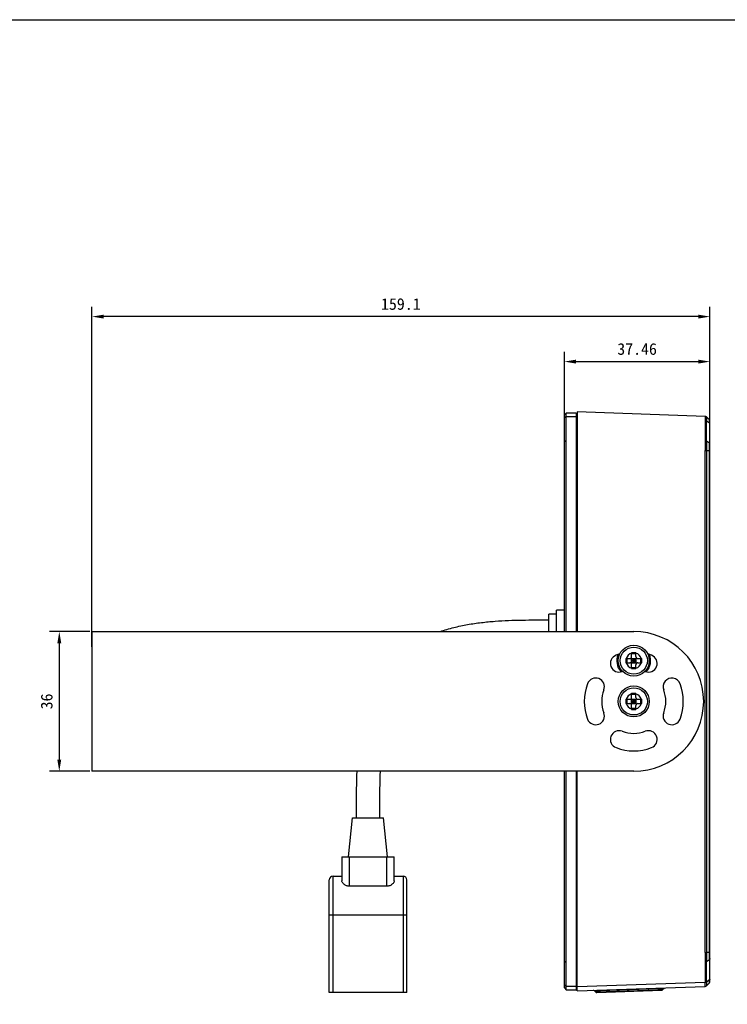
# Model space of a CAD drawing. Header units: millimetres. Extents: x 283 to 848, y 45 to 430.
# Tile 6 of 7: x 484 to 666, y 177 to 430. Entities that reach past the tile are written whole.
import ezdxf

# ---------------------------------------------------------------- set-up
doc = ezdxf.new("R2010")
doc.units = ezdxf.units.MM
doc.header["$LTSCALE"] = 32.67
doc.header["$PDMODE"] = 3
doc.header["$PDSIZE"] = 8
doc.layers.get('0').update_dxf_attribs({"linetype": 'CONTINUOUS'})
doc.layers.get('Defpoints').update_dxf_attribs({"linetype": 'CONTINUOUS'})
doc.layers.add('20_ALL_FEATURES', color=7, linetype='CONTINUOUS')
doc.layers.add('51__DRAFT_DIMS', color=7, linetype='CONTINUOUS')
doc.styles.get("Standard").update_dxf_attribs({"font": 'simfang.ttf'})
doc.dimstyles.new('DIMSTYLE_1', dxfattribs={"dimtxt": 3, "dimasz": 3, "dimexe": 2.5, "dimexo": 0.5, "dimgap": 0.75, "dimtad": 1, "dimdsep": 46, "dimtxsty": 'STANDARD', "dimblk": '_FILLED', "dimblk1": '_FILLED', "dimblk2": '_FILLED', "dimcen": 0.09, "dimclrt": 3, "dimazin": 2, "dimtp": 0.5, "dimtm": 0.5, "dimtfac": 1, "dimtofl": 0, "dimtmove": 0, "dimatfit": 3, "dimldrblk": '_FILLED', "dimfxl": 1, "dimtolj": 1, "dimarcsym": 0})
doc.dimstyles.new('DIMSTYLE_2', dxfattribs={"dimtxt": 3, "dimasz": 3, "dimexe": 2.5, "dimexo": 0.5, "dimgap": 0.75, "dimtad": 1, "dimdsep": 46, "dimtxsty": 'STANDARD', "dimblk": '_FILLED', "dimblk1": '_FILLED', "dimblk2": '_FILLED', "dimcen": 0.09, "dimclrt": 3, "dimazin": 2, "dimtp": 0.3, "dimtm": 0.3, "dimtfac": 1, "dimtofl": 0, "dimtmove": 0, "dimatfit": 3, "dimldrblk": '_FILLED', "dimfxl": 1, "dimtolj": 1, "dimarcsym": 0})

# ---------------------------------------------------------------- blocks, each defined once
blk = doc.blocks.new('_FILLED')
at = {"color": 0, "linetype": 'ByBlock'}
blk.add_solid([(0, 0), (-1, 0.167), (-1, -0.167)], dxfattribs=at)
blk = doc.blocks.new('*D67')
at = {"layer": '51__DRAFT_DIMS', "color": 0, "lineweight": -2}
for p, q in [((502, 272.75), (491.61, 272.75)), ((494.11, 269.75), (494.11, 239.75)), ((502, 236.75), (491.61, 236.75))]:
    blk.add_line(p, q, dxfattribs=at)
at = {"layer": 'Defpoints', "color": 0}
for p in [(502.5, 272.75), (494.11, 236.75), (502.5, 236.75)]:
    blk.add_point(p, dxfattribs=at)
at = {"layer": '51__DRAFT_DIMS', "color": 0, "linetype": 'ByBlock', "lineweight": -2, "xscale": 3, "yscale": 3, "zscale": 3}
for p, rotation in [((494.11, 272.75), 90), ((494.11, 236.75), 270)]:
    blk.add_blockref('_FILLED', p, dxfattribs=dict(at, rotation=rotation))
at = {"layer": '51__DRAFT_DIMS', "color": 251, "insert": (489.36, 254.74), "char_height": 3, "attachment_point": 2, "rotation": 90, "line_spacing_factor": 0.9}
blk.add_mtext('\\A1;36', dxfattribs=at)
blk = doc.blocks.new('*D68')
at = {"layer": '51__DRAFT_DIMS', "color": 0, "lineweight": -2}
for p, q in [((502.5, 268.8), (502.5, 356.4)), ((661.6, 326.78), (661.6, 356.4)), ((658.6, 353.9), (505.5, 353.9))]:
    blk.add_line(p, q, dxfattribs=at)
at = {"layer": 'Defpoints', "color": 0}
for p in [(502.5, 353.9), (661.6, 326.28), (502.5, 268.3)]:
    blk.add_point(p, dxfattribs=at)
at = {"layer": '51__DRAFT_DIMS', "color": 0, "linetype": 'ByBlock', "lineweight": -2, "xscale": 3, "yscale": 3, "zscale": 3, "rotation": 180}
blk.add_blockref('_FILLED', (502.5, 353.9), dxfattribs=at)
at = {"layer": '51__DRAFT_DIMS', "color": 0, "linetype": 'ByBlock', "lineweight": -2, "xscale": 3, "yscale": 3, "zscale": 3}
blk.add_blockref('_FILLED', (661.6, 353.9), dxfattribs=at)
at = {"layer": '51__DRAFT_DIMS', "color": 251, "insert": (582.03, 358.65), "char_height": 3, "attachment_point": 2, "line_spacing_factor": 0.9}
blk.add_mtext('\\A1;159.1', dxfattribs=at)
blk = doc.blocks.new('*D69')
at = {"layer": '51__DRAFT_DIMS', "color": 0, "lineweight": -2}
for p, q in [((624.14, 328.32), (624.14, 344.81)), ((661.6, 326.78), (661.6, 344.81)), ((627.14, 342.31), (658.6, 342.31))]:
    blk.add_line(p, q, dxfattribs=at)
at = {"layer": 'Defpoints', "color": 0}
for p in [(661.6, 342.31), (624.14, 327.82), (661.6, 326.28)]:
    blk.add_point(p, dxfattribs=at)
at = {"layer": '51__DRAFT_DIMS', "color": 0, "linetype": 'ByBlock', "lineweight": -2, "xscale": 3, "yscale": 3, "zscale": 3, "rotation": 180}
blk.add_blockref('_FILLED', (624.14, 342.31), dxfattribs=at)
at = {"layer": '51__DRAFT_DIMS', "color": 0, "linetype": 'ByBlock', "lineweight": -2, "xscale": 3, "yscale": 3, "zscale": 3}
blk.add_blockref('_FILLED', (661.6, 342.31), dxfattribs=at)
at = {"layer": '51__DRAFT_DIMS', "color": 251, "insert": (642.85, 347.06), "char_height": 3, "attachment_point": 2, "line_spacing_factor": 0.9}
blk.add_mtext('\\A1;37.46', dxfattribs=at)

msp = doc.modelspace()

# ---------------------------------------------------------------- linework, layer by layer
msp.add_lwpolyline([(283.203, 430.407), (848.22, 430.407), (848.22, 45.306), (283.203, 45.306)], close=True)
at = {"layer": '20_ALL_FEATURES'}
for p, q in [((624.636, 329.052), (624.136, 328.552)), ((624.136, 272.752), (624.136, 328.552)), ((624.636, 328.173), (624.136, 327.82)), ((624.636, 272.752), (624.636, 329.052)), ((627.136, 329.052), (624.636, 329.052)), ((624.636, 328.173), (627.136, 328.173)), ((627.136, 329.052), (627.136, 272.752)), ((627.136, 328.841), (627.436, 328.852)), ((627.436, 327.974), (627.136, 327.966)), ((627.436, 329.341), (627.436, 272.752)), ((660.395, 328.19), (627.436, 329.341)), ((661.456, 327.294), (660.737, 328.038)), ((661.457, 327.136), (661.456, 327.294)), ((660.395, 327.166), (660.395, 321.895)), ((660.737, 321.79), (660.737, 327.056)), ((660.737, 327.056), (661.456, 326.53)), ((661.457, 327.049), (661.456, 327.205)), ((661.456, 326.53), (661.457, 327.136)), ((661.456, 326.822), (661.457, 327.049)), ((661.456, 326.53), (661.456, 326.822)), ((661.456, 326.53), (661.456, 321.263)), ((661.596, 182.557), (661.596, 326.946)), ((624.136, 321.753), (624.636, 322.106)), ((627.436, 322.023), (627.136, 322.015)), ((627.436, 319.903), (627.136, 319.903)), ((661.456, 321.263), (660.737, 321.79)), ((661.456, 321.095), (661.456, 321.263)), ((661.457, 320.521), (661.456, 321.095)), ((661.456, 319.872), (661.457, 320.521)), ((661.456, 319.419), (661.456, 319.872)), ((660.395, 319.422), (660.737, 319.419)), ((660.395, 190.082), (660.395, 319.422)), ((660.737, 319.419), (661.456, 319.419)), ((660.737, 319.419), (660.737, 190.085)), ((661.596, 319.419), (661.456, 319.419)), ((661.456, 190.085), (661.456, 319.419)), ((622.136, 277.252), (620.136, 277.252)), ((620.136, 272.752), (620.136, 277.252)), ((624.136, 278.252), (622.136, 278.252)), ((622.136, 272.752), (622.136, 278.252)), ((502.496, 272.752), (502.496, 236.752)), ((502.496, 272.752), (641.996, 272.752)), ((641.446, 266.302), (641.446, 267.301)), ((642.546, 267.024), (641.446, 267.024)), ((642.546, 266.302), (642.546, 267.301)), ((639.947, 265.802), (640.946, 265.802)), ((639.947, 264.702), (640.946, 264.702)), ((640.224, 265.802), (640.224, 264.702)), ((641.3, 264.555), (642.693, 265.948)), ((641.3, 265.948), (642.693, 264.555)), ((641.446, 265.802), (642.546, 265.802)), ((641.446, 264.702), (641.446, 265.802)), ((641.446, 265.252), (642.546, 265.252)), ((641.446, 264.702), (642.546, 264.702)), ((641.446, 263.203), (641.446, 264.202)), ((641.996, 265.802), (641.996, 264.702)), ((642.546, 265.802), (642.546, 264.702)), ((642.546, 263.203), (642.546, 264.202)), ((643.046, 265.802), (644.045, 265.802)), ((643.046, 264.702), (644.045, 264.702)), ((643.768, 265.802), (643.768, 264.702)), ((641.446, 263.48), (642.546, 263.48)), ((641.446, 255.802), (641.446, 256.801)), ((642.546, 256.524), (641.446, 256.524)), ((642.546, 255.802), (642.546, 256.801)), ((639.947, 255.302), (640.946, 255.302)), ((639.947, 254.202), (640.946, 254.202)), ((640.224, 255.302), (640.224, 254.202)), ((641.3, 254.055), (642.693, 255.448)), ((641.3, 255.448), (642.693, 254.055)), ((641.446, 255.302), (642.546, 255.302)), ((641.446, 254.202), (641.446, 255.302)), ((641.446, 254.752), (642.546, 254.752)), ((641.446, 254.202), (642.546, 254.202)), ((641.446, 252.703), (641.446, 253.702)), ((641.996, 255.302), (641.996, 254.202)), ((642.546, 255.302), (642.546, 254.202)), ((642.546, 252.703), (642.546, 253.702)), ((643.046, 255.302), (644.045, 255.302)), ((643.046, 254.202), (644.045, 254.202)), ((643.768, 255.302), (643.768, 254.202)), ((641.446, 252.98), (642.546, 252.98)), ((641.996, 236.752), (502.496, 236.752)), ((624.136, 180.952), (624.136, 236.752)), ((624.636, 180.452), (624.636, 236.752)), ((627.136, 236.752), (627.136, 180.452)), ((627.436, 180.162), (627.436, 236.752)), ((568.596, 214.738), (569.596, 224.738)), ((569.597, 224.738), (577.596, 224.738)), ((578.596, 214.738), (577.596, 224.738)), ((566.846, 214.738), (580.346, 214.738)), ((566.846, 214.738), (566.846, 208.537)), ((568.846, 207.116), (568.846, 214.738)), ((578.346, 214.738), (578.346, 207.116)), ((580.346, 208.537), (580.346, 214.738)), ((563.596, 179.738), (563.596, 208.738)), ((564.596, 209.738), (566.846, 209.738)), ((564.596, 179.738), (564.596, 209.738)), ((580.346, 209.738), (582.596, 209.738)), ((582.596, 209.738), (582.596, 179.738)), ((583.596, 179.738), (583.596, 208.738)), ((578.346, 207.116), (568.846, 207.116)), ((563.596, 199.738), (583.596, 199.738)), ((624.636, 187.397), (624.136, 187.751)), ((627.136, 189.601), (627.436, 189.601)), ((661.456, 190.085), (660.737, 190.085)), ((660.737, 187.714), (661.456, 188.24)), ((661.596, 190.085), (661.456, 190.085)), ((661.456, 189.632), (661.456, 190.085)), ((661.457, 188.982), (661.456, 189.632)), ((661.456, 188.589), (661.457, 188.982)), ((661.456, 188.24), (661.456, 188.589)), ((661.456, 188.24), (661.456, 182.974)), ((627.436, 187.481), (627.136, 187.488)), ((660.395, 187.608), (660.395, 182.338)), ((660.737, 182.448), (660.737, 187.714)), ((661.456, 182.974), (660.737, 182.448)), ((661.456, 182.559), (661.456, 182.974)), ((661.456, 182.21), (661.456, 182.82)), ((624.136, 181.684), (624.636, 181.33)), ((624.136, 180.952), (624.636, 180.452)), ((627.136, 181.33), (624.636, 181.33)), ((624.636, 180.452), (627.136, 180.452)), ((627.436, 181.53), (627.136, 181.537)), ((627.436, 180.652), (627.136, 180.662)), ((660.395, 182.338), (627.436, 181.187)), ((627.436, 180.162), (660.395, 181.313)), ((631.877, 180.171), (633.172, 180.216)), ((632.256, 179.818), (631.877, 180.171)), ((648.342, 180.38), (632.256, 179.818)), ((632.471, 179.738), (649.22, 180.323)), ((633.172, 180.216), (633.33, 180.222)), ((633.346, 179.768), (633.325, 180.368)), ((633.33, 180.222), (648.329, 180.745)), ((648.345, 180.292), (648.324, 180.892)), ((648.329, 180.745), (648.482, 180.751)), ((648.489, 180.385), (648.342, 180.38)), ((648.482, 180.751), (648.631, 180.756)), ((648.632, 180.39), (648.489, 180.385)), ((648.631, 180.756), (648.776, 180.761)), ((648.769, 180.395), (648.632, 180.39)), ((649.429, 180.418), (648.769, 180.395)), ((648.776, 180.761), (648.914, 180.766)), ((648.914, 180.766), (649.781, 180.796)), ((649.781, 180.796), (649.429, 180.418)), ((660.737, 181.466), (661.456, 182.21)), ((583.596, 179.738), (563.596, 179.738))]:
    msp.add_line(p, q, dxfattribs=at)
for points in [[(661.456, 327.205), (661.456, 327.254), (661.456, 327.284), (661.456, 327.294)], [(661.456, 182.21), (661.456, 182.22), (661.456, 182.25), (661.456, 182.299), (661.457, 182.367), (661.456, 182.559)]]:
    msp.add_lwpolyline(points, dxfattribs=at)
for centre, radius in [((641.996, 265.252), 4), ((641.996, 265.252), 3.5), ((641.996, 254.752), 4), ((641.996, 254.752), 3.5)]:
    msp.add_circle(centre, radius, dxfattribs=at)
for centre, radius, start, end in [((660.378, 327.691), 0.5, 43.99978, 87.99948), ((661.096, 326.946), 0.5, 359.99998, 43.99997), ((641.996, 254.752), 18, 270, 90), ((638.234, 264.554), 2.25, 111, 291), ((641.996, 254.752), 12.75, 106.44956, 111), ((641.978, 265.252), 4.352, 159.8908, 219.60885), ((641.987, 265.248), 4.362, 158.73826, 159.8846), ((641.996, 265.252), 2, 105.96201, 164.03799), ((641.919, 117.382), 149.919, 89.97045, 90.18065), ((642.074, 117.382), 149.919, 89.81935, 90.02955), ((641.996, 265.252), 2, 15.96201, 74.03799), ((645.759, 264.554), 2.25, 249, 69), ((641.996, 254.752), 12.75, 69, 73.54986), ((641.996, 265.252), 2, 195.96201, 254.03799), ((640.946, 266.302), 0.5, 270, 0), ((640.946, 264.202), 0.5, 0, 90), ((643.046, 266.302), 0.5, 180, 270), ((641.996, 265.252), 2, 285.96201, 344.03799), ((643.046, 264.202), 0.5, 90, 180), ((641.976, 265.251), 4.35, 219.60815, 221.6373), ((641.996, 254.752), 8.25, 110.45034, 111), ((641.919, 413.121), 149.919, 269.81935, 270.02955), ((642.074, 413.121), 149.919, 269.97045, 270.18065), ((641.996, 254.752), 8.25, 69, 69.54932), ((641.974, 265.251), 4.35, 318.49594, 319.9977), ((641.996, 254.752), 12.75, 159, 201), ((632.194, 258.515), 2.25, 339, 159), ((651.799, 258.515), 2.25, 21, 201), ((641.996, 254.752), 12.75, 339, 21), ((641.996, 254.752), 8.25, 159, 201), ((641.996, 254.752), 2, 105.96201, 164.03799), ((641.919, 106.882), 149.919, 89.97045, 90.18065), ((642.074, 106.882), 149.919, 89.81935, 90.02955), ((641.996, 254.752), 2, 15.96201, 74.03799), ((641.996, 254.752), 8.25, 339, 21), ((641.996, 254.752), 2, 195.96201, 254.03799), ((640.946, 255.802), 0.5, 270, 0), ((640.946, 253.702), 0.5, 0, 90), ((643.046, 255.802), 0.5, 180, 270), ((641.996, 254.752), 2, 285.96201, 344.03799), ((643.046, 253.702), 0.5, 90, 180), ((632.194, 250.989), 2.25, 201, 21), ((641.919, 402.621), 149.919, 269.81935, 270.02955), ((642.074, 402.621), 149.919, 269.97045, 270.18065), ((651.799, 250.989), 2.25, 159, 339), ((638.234, 244.949), 2.25, 69, 249), ((641.996, 254.752), 8.25, 249, 291), ((645.759, 244.949), 2.25, 291, 111), ((641.996, 254.752), 12.75, 249, 291), ((564.596, 208.738), 1, 90, 180), ((582.596, 208.738), 1, 0, 90), ((631.536, 179.805), 0.5, 47, 92), ((649.209, 180.622), 0.3, 272, 317), ((660.378, 181.813), 0.5, 272.00052, 316.00022), ((661.096, 182.557), 0.5, 315.99995, 0.00032), ((632.46, 180.038), 0.3, 227, 272)]:
    msp.add_arc(centre, radius, start, end, dxfattribs=at)
for points, knots in [([(660.395, 328.19), (660.397, 328.19), (660.395, 328.181), (660.398, 328.172), (660.397, 328.149), (660.398, 328.121), (660.398, 328.083), (660.399, 328.016), (660.399, 327.914), (660.398, 327.767), (660.398, 327.591), (660.397, 327.388), (660.396, 327.243), (660.395, 327.166)], [0, 0, 0, 0, 0.0042238, 0.0166184, 0.0371667, 0.0658165, 0.1025118, 0.1471915, 0.2600368, 0.403262, 0.5756807, 0.7753847, 1, 1, 1, 1]), ([(660.737, 328.038), (660.739, 328.038), (660.737, 328.029), (660.739, 328.02), (660.738, 327.998), (660.739, 327.971), (660.739, 327.935), (660.74, 327.871), (660.74, 327.773), (660.74, 327.633), (660.739, 327.464), (660.738, 327.269), (660.738, 327.13), (660.737, 327.056)], [0, 0, 0, 0, 0.004185, 0.0166057, 0.0372023, 0.0658944, 0.1025998, 0.1472354, 0.2599638, 0.4032345, 0.5754888, 0.7749898, 1, 1, 1, 1]), ([(660.395, 327.166), (660.427, 327.165), (660.547, 327.153), (660.666, 327.109), (660.737, 327.056)], [0, 0, 0, 0, 0.2634911, 1, 1, 1, 1]), ([(661.596, 326.284), (661.596, 326.33), (661.568, 326.428), (661.497, 326.5), (661.456, 326.53)], [0, 0, 0, 0, 0.4719953, 1, 1, 1, 1]), ([(660.395, 321.895), (660.396, 321.719), (660.4, 320.894), (660.398, 320.07), (660.395, 319.422)], [0, 0, 0, 0, 0.2142773, 1, 1, 1, 1]), ([(660.395, 321.895), (660.427, 321.895), (660.547, 321.884), (660.666, 321.842), (660.737, 321.79)], [0, 0, 0, 0, 0.2641261, 1, 1, 1, 1]), ([(660.737, 321.79), (660.738, 321.62), (660.741, 320.83), (660.74, 320.04), (660.737, 319.419)], [0, 0, 0, 0, 0.2144352, 1, 1, 1, 1]), ([(661.596, 321.018), (661.596, 321.063), (661.568, 321.161), (661.497, 321.233), (661.456, 321.263)], [0, 0, 0, 0, 0.472076, 1, 1, 1, 1]), ([(592.146, 272.761), (593.304, 273.16), (595.645, 273.84), (599.197, 274.582), (602.741, 275.103), (607.423, 275.548), (613.224, 275.749), (617.845, 275.743), (620.136, 275.752)], [0, 0, 0, 0, 0.1299728, 0.2582078, 0.3846755, 0.5098052, 0.7569229, 1, 1, 1, 1]), ([(645.307, 262.454), (645.556, 262.752), (645.977, 263.417), (646.32, 264.544), (646.353, 265.722), (646.164, 266.486), (646.022, 266.847)], [0, 0, 0, 0, 0.2499727, 0.4999772, 0.7499928, 1, 1, 1, 1]), ([(570.596, 224.738), (570.6, 225.729), (570.606, 229.734), (570.641, 233.742), (570.787, 236.752)], [0, 0, 0, 0, 0.247553, 1, 1, 1, 1]), ([(576.596, 224.738), (576.598, 225.746), (576.601, 229.752), (576.644, 233.759), (576.798, 236.752)], [0, 0, 0, 0, 0.2518542, 1, 1, 1, 1]), ([(568.846, 207.116), (568.564, 207.116), (568.031, 207.211), (567.479, 207.544), (567.161, 207.857), (566.992, 208.085), (566.88, 208.309), (566.846, 208.465), (566.846, 208.537)], [0, 0, 0, 0, 0.3196464, 0.5974497, 0.7170208, 0.8236209, 0.9176547, 1, 1, 1, 1]), ([(580.346, 208.537), (580.346, 208.465), (580.313, 208.309), (580.201, 208.085), (580.031, 207.857), (579.714, 207.544), (579.162, 207.211), (578.628, 207.116), (578.346, 207.116)], [0, 0, 0, 0, 0.082343, 0.1763656, 0.2829644, 0.4025319, 0.6803391, 1, 1, 1, 1]), ([(660.395, 190.082), (660.427, 190.082), (660.541, 190.083), (660.655, 190.084), (660.737, 190.085)], [0, 0, 0, 0, 0.2775934, 1, 1, 1, 1]), ([(660.395, 190.082), (660.396, 189.854), (660.399, 189.03), (660.399, 188.205), (660.395, 187.608)], [0, 0, 0, 0, 0.2758089, 1, 1, 1, 1]), ([(660.737, 190.085), (660.738, 189.867), (660.74, 189.076), (660.74, 188.286), (660.737, 187.714)], [0, 0, 0, 0, 0.2759899, 1, 1, 1, 1]), ([(661.596, 188.486), (661.596, 188.44), (661.568, 188.342), (661.497, 188.271), (661.456, 188.24)], [0, 0, 0, 0, 0.4720539, 1, 1, 1, 1]), ([(660.395, 187.608), (660.427, 187.609), (660.547, 187.619), (660.666, 187.662), (660.737, 187.714)], [0, 0, 0, 0, 0.2641077, 1, 1, 1, 1]), ([(661.596, 183.219), (661.596, 183.174), (661.568, 183.076), (661.497, 183.004), (661.456, 182.974)], [0, 0, 0, 0, 0.4719732, 1, 1, 1, 1]), ([(660.395, 182.338), (660.427, 182.339), (660.547, 182.35), (660.666, 182.395), (660.737, 182.448)], [0, 0, 0, 0, 0.263474, 1, 1, 1, 1]), ([(660.395, 181.313), (660.397, 181.313), (660.395, 181.322), (660.398, 181.332), (660.397, 181.355), (660.398, 181.383), (660.398, 181.421), (660.399, 181.487), (660.399, 181.59), (660.398, 181.736), (660.398, 181.912), (660.397, 182.116), (660.396, 182.261), (660.395, 182.338)], [0, 0, 0, 0, 0.004224, 0.0166187, 0.0371671, 0.0658171, 0.1025126, 0.1471923, 0.2600376, 0.4032627, 0.5756813, 0.7753849, 1, 1, 1, 1]), ([(660.737, 182.448), (660.738, 182.374), (660.738, 182.235), (660.739, 182.04), (660.74, 181.871), (660.74, 181.731), (660.74, 181.632), (660.739, 181.569), (660.739, 181.533), (660.738, 181.505), (660.739, 181.483), (660.737, 181.474), (660.739, 181.466), (660.737, 181.466)], [0, 0, 0, 0, 0.2250404, 0.4245589, 0.5968193, 0.7400856, 0.8528011, 0.8974286, 0.9341257, 0.9628101, 0.9834003, 0.9958167, 1, 1, 1, 1])]:
    msp.add_open_spline(points, degree=3, knots=knots, dxfattribs=at)
for points in [[(639.947, 265.802), (639.947, 265.618), (639.946, 265.252), (639.947, 264.885), (639.947, 264.702)], [(644.045, 264.702), (644.046, 264.885), (644.046, 265.252), (644.046, 265.618), (644.045, 265.802)], [(639.947, 255.302), (639.947, 255.118), (639.946, 254.752), (639.947, 254.385), (639.947, 254.202)], [(644.045, 254.202), (644.046, 254.385), (644.046, 254.752), (644.046, 255.118), (644.045, 255.302)]]:
    msp.add_open_spline(points, degree=3, dxfattribs=at)

# ---------------------------------------------------------------- dimensions: what is measured, and where the dimension line sits
at = {"layer": '51__DRAFT_DIMS'}
for base, p1, p2, angle, dimstyle, picture, middle in [((502.496, 353.897), (661.596, 326.284), (502.496, 268.304), 180, 'DIMSTYLE_1', '*D68', (582.035, 353.897)), ((661.596, 342.306), (624.136, 327.82), (661.596, 326.284), 360, 'DIMSTYLE_2', '*D69', (642.849, 342.306)), ((494.114, 236.752), (502.496, 272.752), (502.496, 236.752), 270, 'DIMSTYLE_2', '*D67', (494.114, 254.743))]:
    dim = msp.add_linear_dim(base=base, p1=p1, p2=p2, angle=angle, dimstyle=dimstyle, override={"dimclrt": 251}, dxfattribs=at)
    dim.commit()
    dim.dimension.update_dxf_attribs({"geometry": picture, "text_midpoint": middle, "dimtype": 160})

doc.saveas('drawing.dxf')
